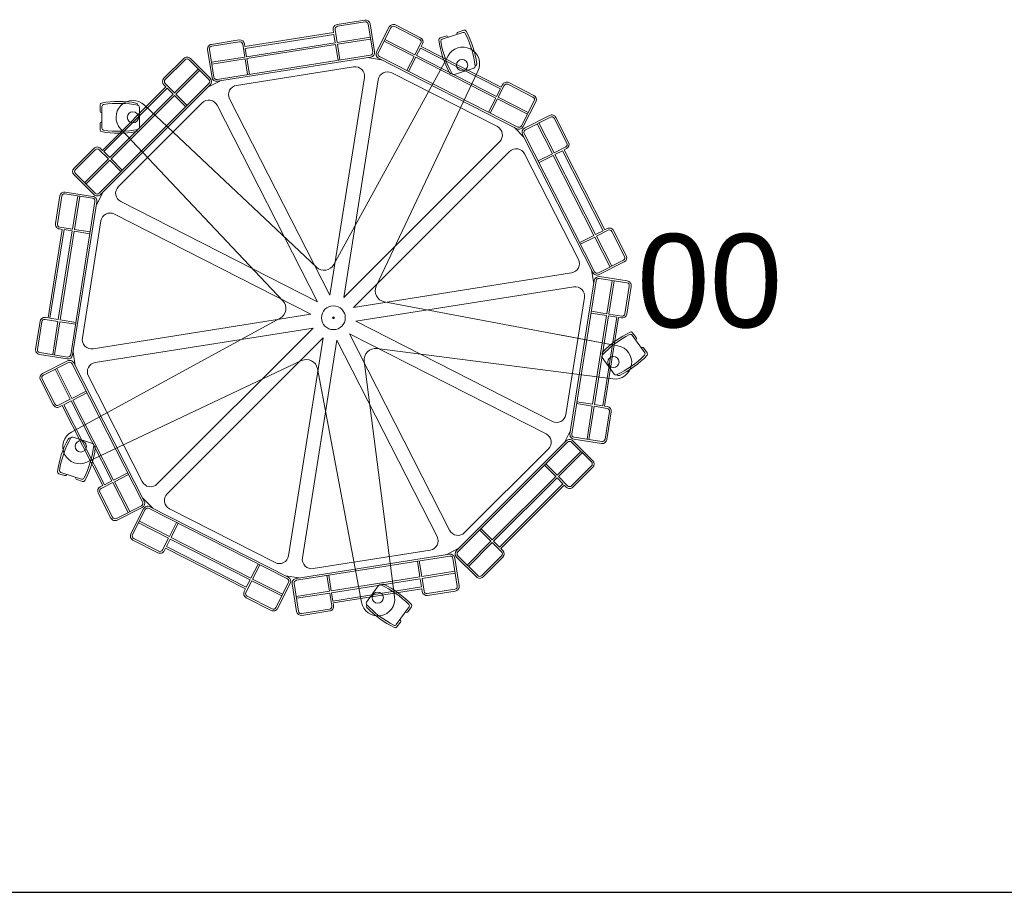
# Model space of a CAD drawing. Header units: millimetres. Extents: x -692150 to 2662533, y -95416 to 65084.
# Tile 24 of 256: x -65478 to -64425, y -52560 to -51626. Entities that reach past the tile are written whole.
import ezdxf

# ---------------------------------------------------------------- set-up
doc = ezdxf.new("R2010")
doc.units = ezdxf.units.MM
doc.layers.add('09_АР_Мебель', color=7, linetype='Continuous', lineweight=9, true_color=0x000000)
doc.layers.add('11_АР_Номер мебели', color=1, linetype='Continuous', lineweight=13, plot=False)
doc.styles.add('HVAC_AEP', font='arial.ttf')
doc.styles.get("Standard").update_dxf_attribs({"font": 'arial.ttf'})

# ---------------------------------------------------------------- blocks, each defined once
blk = doc.blocks.new('*T213')
at = {"color": 0, "linetype": 'ByBlock', "lineweight": -2, "transparency": 16777216}
for p, q in [((0, 0), (6500, 0)), ((0, 0), (0, -14269.66666666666)), ((6500, 0), (6500, -14269.66666666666)), ((0, -469.6666666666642), (6500, -469.6666666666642)), ((2500, -469.6666666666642), (2500, -14269.66666666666)), ((0, -1735.196452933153), (6500, -1735.196452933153)), ((0, -2985.196452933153), (6500, -2985.196452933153)), ((0, -4235.196452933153), (6500, -4235.196452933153)), ((0, -5485.196452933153), (6500, -5485.196452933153)), ((0, -6735.196452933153), (6500, -6735.196452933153)), ((0, -7985.196452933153), (6500, -7985.196452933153)), ((0, -9235.196452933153), (6500, -9235.196452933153)), ((0, -10335.19645293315), (6500, -10335.19645293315)), ((0, -11435.19645293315), (6500, -11435.19645293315)), ((0, -12535.19645293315), (6500, -12535.19645293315)), ((0, -14269.66666666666), (6500, -14269.66666666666))]:
    blk.add_line(p, q, dxfattribs=at)
at = {"color": 0, "lineweight": 15, "transparency": 16777216, "style": 'HVAC_AEP'}
for s, insert, char_height, width, attachment_point in [('Клиентский зал', (3250, -234.8333333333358), 300, 6497, 5), ('Стол для заполнения^Jдокументов/МГН', (2550, -1102.431559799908), 250, 3900, 4), ('Стеллаж пристенный^J2250 х 665 х 500', (2550, -2360.196452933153), 250, 3900, 4), ('Стеллаж пристенный^J2250 х 1000 х 500', (2550, -3610.196452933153), 250, 3900, 4), ('Стеллаж островной^J1550 х 1000 х 1000', (2550, -4860.196452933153), 250, 3900, 4), ('Стеллаж пристенный^Jугловой^J2250 х 1000 х 500', (2550, -6110.196452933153), 250, 3900, 4), ('Стул для мест^Jожидания (голубой)', (2550, -7360.196452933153), 250, 3900, 4), ('Рекламно^Jинформационный^Jстенд А3', (2550, -8610.196452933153), 250, 3900, 4), ('Информационный^Jстенд А4', (2550, -9785.196452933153), 250, 3900, 4), ('Стойка поворотная^Jдля ГЖП', (2550, -10885.19645293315), 250, 3900, 4), ('Стойка поворотная^Jдля открыток', (2550, -11985.19645293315), 250, 3900, 4), ('Банкомат', (2550, -13402.4315597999), 250, 3900, 4)]:
    blk.add_mtext(s, dxfattribs=dict(at, insert=insert, char_height=char_height, width=width, attachment_point=attachment_point))
blk = doc.blocks.new('Стойка поворотная для ГЖП')
at = {"layer": '09_АР_Мебель', "lineweight": 0}
for p, q in [((33.59029990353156, 318.4928104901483), (3.959649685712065, 313.7997765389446)), ((33.90316883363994, 316.5174338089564), (4.272518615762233, 311.8243998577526)), ((-0.1966196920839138, 308.0791625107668), (0.2726837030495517, 305.116097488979)), ((1.77875698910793, 308.3920314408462), (3.968839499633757, 294.5643946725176)), ((37.33553725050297, 314.0236721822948), (42.0285712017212, 284.393021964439)), ((39.31091393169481, 314.3365411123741), (44.00394788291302, 284.7058908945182)), ((59.7484323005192, 311.099556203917), (46.12871730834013, 284.3693604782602)), ((61.53044534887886, 310.1915752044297), (47.91073035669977, 283.4613794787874)), ((65.56543642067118, 311.5026232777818), (92.29563214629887, 297.8829082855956)), ((66.47341742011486, 313.2846363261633), (93.20361314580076, 299.6649213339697)), ((139.5372259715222, 307.6761067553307), (133.498126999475, 305.7138845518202)), ((-130.3659646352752, 292.5246892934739), (-100.7353144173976, 297.2177232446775)), ((-130.0530957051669, 290.549312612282), (-100.4224454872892, 295.2423465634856)), ((-94.54539699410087, 290.0983888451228), (0.2726837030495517, 305.116097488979)), ((-94.23252806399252, 288.123012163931), (0.5855526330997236, 303.1407208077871)), ((0.5855526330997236, 303.1407208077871), (1.99346281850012, 294.2515257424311)), ((3.968839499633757, 294.5643946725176), (39.525619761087, 300.1960354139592)), ((4.281708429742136, 292.5890179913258), (39.83848869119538, 298.2206587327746)), ((54.26659735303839, 295.9354708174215), (86.34283222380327, 279.5918128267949)), ((55.17457835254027, 297.7174838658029), (87.25081322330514, 281.3738258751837)), ((114.1442367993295, 299.425424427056), (120.1833357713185, 301.3876466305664)), ((116.358687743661, 298.0420187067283), (138.5588430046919, 305.25528641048)), ((-134.5222340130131, 286.804075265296), (-129.8292000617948, 257.1734250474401)), ((-132.5468573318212, 287.1169441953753), (-127.853823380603, 257.4862939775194)), ((-96.9900770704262, 292.748584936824), (-94.79999455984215, 278.9209481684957)), ((-95.01470038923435, 293.0614538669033), (-94.54539699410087, 290.0983888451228)), ((-94.23252806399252, 288.123012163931), (-92.82461787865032, 279.2338170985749)), ((-92.82461787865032, 279.2338170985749), (1.99346281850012, 294.2515257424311)), ((-92.51174894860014, 277.2584404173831), (2.306331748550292, 292.2761490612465)), ((2.306331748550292, 292.2761490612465), (4.965717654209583, 275.485447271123)), ((4.281708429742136, 292.5890179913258), (6.941094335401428, 275.7983162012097)), ((93.60668021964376, 293.8479172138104), (87.25081322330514, 281.3738258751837)), ((93.118740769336, 288.4849035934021), (89.03282627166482, 280.4658448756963)), ((93.118740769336, 288.4849035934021), (178.6553670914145, 244.9018156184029)), ((95.38869326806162, 292.9399362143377), (94.02672176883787, 290.2669166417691)), ((94.02672176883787, 290.2669166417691), (179.5633480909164, 246.6838286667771)), ((-160.0302534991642, 277.4099791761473), (-181.2434569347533, 256.1967757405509)), ((-158.61603993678, 275.9957656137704), (-179.8292433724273, 254.782562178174)), ((-154.3733992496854, 275.9957656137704), (-133.1601958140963, 254.7825621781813)), ((-152.9591856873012, 277.4099791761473), (-131.7459822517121, 256.1967757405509)), ((-130.3567748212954, 273.2893074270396), (-94.79999455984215, 278.9209481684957)), ((-130.043905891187, 271.3139307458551), (-94.487125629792, 276.9455714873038)), ((-124.4214549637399, 254.9925323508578), (39.5348095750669, 280.9606535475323)), ((-124.1085860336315, 253.017155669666), (39.84767850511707, 278.9852768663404)), ((-94.487125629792, 276.9455714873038), (-91.82773972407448, 260.1548696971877)), ((-92.51174894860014, 277.2584404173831), (-89.85236304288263, 260.4677386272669)), ((122.5963599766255, 280.2405099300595), (0.5379018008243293, 57.0014980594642)), ((36.50970327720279, 278.4565935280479), (51.32502838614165, 276.1100765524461)), ((48.31379743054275, 277.6443753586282), (196.2208804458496, 202.2819524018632)), ((49.22177843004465, 279.4263884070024), (197.1288614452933, 204.0639654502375)), ((86.34283222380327, 279.5918128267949), (78.62499372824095, 264.4447019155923)), ((88.12484527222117, 278.6838318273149), (80.40700677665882, 263.5367209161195)), ((88.12484527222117, 278.6838318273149), (173.6614715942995, 235.1007438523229)), ((89.03282627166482, 280.4658448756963), (174.5694525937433, 236.8827569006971)), ((-169.9297484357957, 240.6404265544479), (-144.4739043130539, 266.0962706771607)), ((-168.5155348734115, 239.2262129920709), (-143.0596907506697, 264.6820571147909)), ((-103.5960931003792, 248.6725269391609), (21.68170254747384, 268.5145804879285)), ((45.79900833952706, 33.9398124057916), (154.6590011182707, 263.9037782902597)), ((150.2009423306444, 266.9795448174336), (129.43794796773, 260.2332389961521)), ((151.5259187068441, 269.5129801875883), (151.8979057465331, 269.6338461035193)), ((-134.135708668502, 246.7359815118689), (-120.7706108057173, 253.5458390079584)), ((-3.796744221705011, 23.97169958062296), (33.12293060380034, 257.0733524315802)), ((11.01858088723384, 21.62518260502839), (47.93825571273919, 254.7268354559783)), ((62.35504411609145, 262.072556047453), (175.3697762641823, 204.48867385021)), ((126.8769036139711, 261.5040296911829), (126.5049165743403, 261.3831637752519)), ((-250.5399214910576, 133.1601958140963), (-133.1601958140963, 250.5399214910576)), ((-249.1257079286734, 131.7459822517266), (-131.7459822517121, 249.1257079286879)), ((-247.004387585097, 179.1221365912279), (-179.1221365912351, 247.0043875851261)), ((-245.590174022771, 177.7079230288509), (-177.7079230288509, 245.5901740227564)), ((-181.2434569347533, 249.1257079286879), (-179.1221365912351, 247.0043875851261)), ((-179.8292433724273, 250.5399214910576), (-169.9297484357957, 240.6404265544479)), ((-177.7079230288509, 245.5901740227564), (-171.34396199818, 239.2262129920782)), ((178.6553670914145, 244.9018156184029), (174.5694525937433, 236.8827569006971)), ((182.7073326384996, 248.4488672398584), (176.3514656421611, 235.9747759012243)), ((180.9253195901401, 249.3568482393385), (179.5633480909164, 246.6838286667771)), ((213.4725194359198, 236.1402003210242), (186.7423237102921, 249.7599153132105)), ((214.3805004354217, 237.9222133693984), (187.6503047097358, 251.5419283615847)), ((-239.2262129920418, 171.3439619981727), (-171.34396199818, 239.2262129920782)), ((-237.8119994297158, 169.9297484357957), (-169.9297484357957, 237.8119994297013)), ((-169.9297484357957, 237.8119994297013), (-157.9089331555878, 225.7911841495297)), ((-168.5155348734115, 239.2262129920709), (-156.4947195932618, 227.2053977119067)), ((-3.796744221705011, 23.97169958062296), (-110.9418136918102, 234.2557385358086)), ((173.6614715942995, 235.1007438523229), (165.9436330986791, 219.9536329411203)), ((175.4434846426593, 234.1927628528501), (167.725646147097, 219.0456519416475)), ((175.4434846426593, 234.1927628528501), (207.5197195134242, 217.8491048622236)), ((176.3514656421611, 235.9747759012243), (208.4277005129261, 219.6311179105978)), ((214.7835675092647, 232.1052092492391), (201.1638525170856, 205.3750135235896)), ((-249.4979920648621, 227.7849337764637), (-249.4979920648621, 221.4350493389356)), ((-247.4979920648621, 202.7637370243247), (-247.4979920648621, 226.1063616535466)), ((-229.9770438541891, 140.2880446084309), (-140.2880446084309, 229.9770438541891)), ((-209.497992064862, 227.3938034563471), (-209.497992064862, 227.7849337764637)), ((-207.497992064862, 225.3508014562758), (-207.497992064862, 203.5192972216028)), ((-18.12600805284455, 54.04542514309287), (-202.1505846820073, 227.5324357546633)), ((-17.16184208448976, 17.16184208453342), (-124.3069115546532, 227.4458810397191)), ((216.5655805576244, 231.1972282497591), (202.9458655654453, 204.4670325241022)), ((231.1972282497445, 216.5655805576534), (204.4670325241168, 202.9458655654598)), ((232.1052092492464, 214.783567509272), (205.3750135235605, 201.1638525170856)), ((236.1402003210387, 213.4725194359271), (249.7599153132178, 186.7423237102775)), ((237.9222133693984, 214.3805004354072), (251.5419283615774, 187.6503047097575)), ((-249.4979920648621, 201.0851649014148), (-249.4979920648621, 207.4350493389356)), ((-227.5910336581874, 202.0830348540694), (-54.04542557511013, 18.12600762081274)), ((-209.497992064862, 201.4762952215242), (-209.497992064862, 201.0851649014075)), ((193.2096494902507, 203.8162512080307), (203.8162512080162, 193.2096494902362)), ((217.8491048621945, 207.5197195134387), (234.192762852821, 175.4434846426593)), ((219.6311179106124, 208.4277005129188), (235.9747759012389, 176.3514656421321)), ((202.281952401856, 196.2208804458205), (277.64437535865, 48.3137974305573)), ((204.0639654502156, 197.1288614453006), (279.4263884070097, 49.22177843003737)), ((-277.4099791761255, 160.0302534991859), (-256.1967757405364, 181.2434569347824)), ((-275.9957656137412, 158.6160399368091), (-254.7825621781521, 179.8292433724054)), ((-250.5399214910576, 179.8292433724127), (-240.6404265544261, 169.9297484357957)), ((-249.1257079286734, 181.2434569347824), (-247.004387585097, 179.1221365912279)), ((11.01858088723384, 21.62518260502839), (177.9009390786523, 188.5075407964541)), ((248.4488672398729, 182.7073326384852), (235.9747759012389, 176.3514656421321)), ((249.3568482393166, 180.925319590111), (246.6838286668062, 179.5633480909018)), ((246.6838286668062, 179.5633480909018), (290.2669166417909, 94.02672176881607)), ((-266.0962706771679, 144.473904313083), (-240.6404265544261, 169.9297484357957)), ((-264.6820571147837, 143.0596907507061), (-239.2262129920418, 168.515534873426)), ((-245.590174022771, 177.7079230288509), (-239.2262129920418, 171.3439619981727)), ((-239.2262129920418, 168.515534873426), (-227.2053977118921, 156.4947195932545)), ((-237.8119994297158, 169.9297484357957), (-225.7911841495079, 157.9089331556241)), ((21.62518260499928, 11.01858088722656), (188.5075407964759, 177.9009390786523)), ((204.4886738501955, 175.3697762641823), (262.0725560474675, 62.35504411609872)), ((234.192762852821, 175.4434846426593), (219.0456519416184, 167.7256461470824)), ((235.1007438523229, 173.6614715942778), (219.9536329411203, 165.9436330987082)), ((235.1007438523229, 173.6614715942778), (278.6838318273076, 88.1248452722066)), ((244.9018156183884, 178.6553670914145), (236.8827569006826, 174.5694525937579)), ((236.8827569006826, 174.5694525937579), (280.4658448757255, 89.03282627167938)), ((244.9018156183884, 178.6553670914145), (288.484903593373, 93.118740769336)), ((-277.4099791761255, 152.9591856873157), (-256.1967757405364, 131.7459822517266)), ((-275.9957656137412, 154.3733992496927), (-254.7825621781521, 133.1601958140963)), ((-292.5246892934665, 130.3659646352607), (-297.2177232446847, 100.7353144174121)), ((-290.5493126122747, 130.0530957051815), (-295.2423465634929, 100.4224454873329)), ((-287.1169441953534, 132.5468573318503), (-257.4862939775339, 127.8538233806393)), ((-286.8040752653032, 134.5222340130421), (-257.1734250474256, 129.8292000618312)), ((-273.2893074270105, 130.3567748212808), (-278.9209481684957, 94.79999455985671)), ((-271.3139307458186, 130.0439058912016), (-276.9455714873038, 94.48712562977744)), ((-246.7359815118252, 134.1357086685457), (-253.5458390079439, 120.7706108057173)), ((-254.9925323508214, 124.4214549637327), (-280.9606535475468, -39.53480957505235)), ((-253.0171556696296, 124.1085860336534), (-278.985276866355, -39.84767850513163)), ((-17.16184208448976, 17.16184208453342), (-227.4458810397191, 124.3069115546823)), ((-23.9716995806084, 3.796744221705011), (-234.2557385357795, 110.9418136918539)), ((-293.0614538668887, 95.01470038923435), (-290.098388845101, 94.54539699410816)), ((-292.7485849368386, 96.99007707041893), (-278.9209481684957, 94.79999455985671)), ((-248.6725269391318, 103.5960931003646), (-268.5145804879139, -21.68170254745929)), ((292.9399362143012, 95.38869326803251), (290.2669166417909, 94.02672176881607)), ((-290.098388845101, 94.54539699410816), (-305.1160974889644, -0.2726837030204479)), ((-288.1230121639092, 94.23252806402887), (-303.1407208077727, -0.5855526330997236)), ((-279.2338170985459, 92.82461787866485), (-294.2515257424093, -1.99346281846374)), ((-277.258440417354, 92.51174894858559), (-292.2761490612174, -2.30633174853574)), ((-288.1230121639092, 94.23252806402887), (-279.2338170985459, 92.82461787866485)), ((-277.258440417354, 92.51174894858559), (-260.4677386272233, 89.85236304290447)), ((-276.9455714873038, 94.48712562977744), (-260.1548696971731, 91.82773972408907)), ((278.6838318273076, 88.1248452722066), (263.536720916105, 80.40700677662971)), ((279.5918128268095, 86.3428322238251), (264.4447019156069, 78.6249937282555)), ((279.5918128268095, 86.3428322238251), (295.935470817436, 54.26659735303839)), ((288.484903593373, 93.118740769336), (280.4658448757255, 89.03282627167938)), ((293.8479172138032, 93.6066802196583), (281.3738258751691, 87.25081322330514)), ((281.3738258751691, 87.25081322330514), (297.7174838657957, 55.17457835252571)), ((311.5026232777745, 65.5654364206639), (297.8829082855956, 92.29563214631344)), ((313.2846363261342, 66.47341742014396), (299.6649213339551, 93.20361314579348)), ((310.1915752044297, 61.53044534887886), (283.461379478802, 47.91073035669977)), ((311.0995562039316, 59.74843230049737), (284.3693604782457, 46.12871730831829)), ((21.62518260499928, 11.01858088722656), (254.7268354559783, 47.93825571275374)), ((278.4565935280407, 36.50970327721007), (276.1100765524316, 51.32502838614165)), ((314.3365411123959, 39.31091393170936), (284.7058908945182, 44.00394788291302)), ((23.9716995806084, -3.796744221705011), (257.0733524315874, 33.12293060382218)), ((253.0171556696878, -124.1085860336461), (278.985276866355, 39.84767850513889)), ((254.9925323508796, -124.4214549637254), (280.9606535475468, 39.53480957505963)), ((314.0236721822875, 37.33553725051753), (284.3930219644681, 42.0285712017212)), ((292.5890179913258, 4.281708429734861), (298.2206587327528, 39.83848869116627)), ((294.5643946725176, 3.968839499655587), (300.1960354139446, 39.52561976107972)), ((316.5174338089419, 33.90316883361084), (311.8243998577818, 4.272518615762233)), ((318.4928104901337, 33.59029990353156), (313.7997765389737, 3.959649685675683)), ((248.67252693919, -103.5960931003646), (268.5145804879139, 21.68170254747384)), ((304.4089208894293, -29.99698745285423), (54.37786607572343, 17.10285608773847)), ((-308.0791625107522, 0.1966196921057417), (-305.1160974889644, -0.2726837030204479)), ((-23.9716995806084, 3.796744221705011), (-257.0733524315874, -33.12293060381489)), ((292.2761490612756, 2.306331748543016), (275.4854472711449, 4.965717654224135)), ((292.5890179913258, 4.281708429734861), (275.7983162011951, 6.941094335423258)), ((277.2584404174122, -92.51174894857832), (292.2761490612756, 2.306331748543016)), ((279.233817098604, -92.82461787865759), (294.2515257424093, 1.993462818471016)), ((288.1230121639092, -94.2325280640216), (303.1407208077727, 0.5855526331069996)), ((290.098388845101, -94.54539699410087), (305.1160974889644, 0.2726837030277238)), ((303.1407208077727, 0.5855526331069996), (294.2515257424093, 1.993462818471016)), ((308.3920314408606, 1.778756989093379), (294.5643946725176, 3.968839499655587)), ((308.0791625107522, -0.1966196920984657), (305.1160974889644, 0.2726837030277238)), ((-318.4928104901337, -33.59029990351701), (-313.7997765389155, -3.959649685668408)), ((-316.5174338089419, -33.90316883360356), (-311.8243998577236, -4.272518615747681)), ((-308.3920314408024, -1.778756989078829), (-294.5643946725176, -3.968839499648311)), ((-303.1407208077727, -0.5855526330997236), (-294.2515257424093, -1.99346281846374)), ((-294.5643946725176, -3.968839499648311), (-300.1960354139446, -39.52561976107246)), ((-292.5890179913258, -4.281708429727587), (-298.2206587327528, -39.838488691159)), ((-292.5890179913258, -4.281708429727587), (-275.7983162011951, -6.941094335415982)), ((-292.2761490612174, -2.30633174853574), (-275.4854472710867, -4.965717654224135)), ((-57.00482527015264, -0.5397198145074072), (-280.0324855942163, -122.3906266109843)), ((23.9716995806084, -3.796744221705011), (234.2557385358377, -110.9418136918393)), ((-21.62518260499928, -11.01858088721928), (-254.7268354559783, -47.93825571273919)), ((-21.62518260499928, -11.01858088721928), (-188.5075407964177, -177.9009390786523)), ((17.16184208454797, -17.16184208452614), (227.4458810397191, -124.3069115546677)), ((17.16184208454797, -17.16184208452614), (124.3069115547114, -227.4458810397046)), ((242.2671445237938, -18.29096978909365), (304.4089208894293, -29.99698745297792)), ((319.4116159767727, -18.5636393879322), (333.1320664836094, -37.44821940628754)), ((320.0430100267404, -16.03007550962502), (323.775378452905, -21.16723993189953)), ((-11.01858088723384, -21.62518260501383), (-177.9009390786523, -188.5075407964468)), ((-11.01858088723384, -21.62518260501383), (-47.93825571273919, -254.7268354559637)), ((3.796744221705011, -23.97169958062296), (-33.12293060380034, -257.0733524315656)), ((3.796744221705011, -23.97169958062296), (110.9418136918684, -234.2557385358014)), ((-314.3365411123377, -39.31091393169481), (-284.7058908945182, -44.00394788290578)), ((-314.0236721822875, -37.33553725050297), (-284.3930219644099, -42.02857120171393)), ((-278.4565935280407, -36.50970327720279), (-276.1100765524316, -51.32502838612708)), ((46.4313507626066, -33.06946700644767), (298.7796668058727, -65.53869894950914)), ((287.9122308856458, -39.85791667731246), (287.6823302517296, -39.54148560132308)), ((335.7367404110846, -37.63064227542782), (332.0043719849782, -32.49347785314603)), ((-311.0995562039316, -59.74843230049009), (-284.3693604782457, -46.12871730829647)), ((-310.1915752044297, -61.53044534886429), (-283.4613794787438, -47.91073035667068)), ((-279.4263884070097, -49.22177843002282), (-204.0639654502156, -197.1288614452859)), ((-277.6443753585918, -48.31379743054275), (-202.281952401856, -196.2208804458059)), ((-263.7069552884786, -154.458935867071), (-33.93571109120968, -45.7970690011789)), ((65.53869851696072, -298.7796672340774), (33.0694665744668, -46.4313511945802)), ((300.3272795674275, -60.34836845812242), (287.4950433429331, -42.68631051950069)), ((-297.7174838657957, -55.17457835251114), (-281.3738258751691, -87.25081322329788)), ((-295.935470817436, -54.2665973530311), (-279.5918128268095, -86.34283222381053)), ((-262.0725560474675, -62.35504411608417), (-204.4886738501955, -175.3697762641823)), ((-17.10285635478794, -54.37786738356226), (29.99698702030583, -304.4089213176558)), ((303.1461600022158, -60.82562129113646), (303.376060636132, -61.14205236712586)), ((-313.2846363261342, -66.4734174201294), (-299.6649213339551, -93.20361314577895)), ((-311.5026232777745, -65.56543642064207), (-297.8829082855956, -92.29563214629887)), ((-279.5918128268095, -86.34283222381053), (-264.4447019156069, -78.62499372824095)), ((-278.6838318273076, -88.12484527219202), (-263.536720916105, -80.40700677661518)), ((-293.8479172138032, -93.60668021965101), (-281.3738258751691, -87.25081322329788)), ((-292.9399362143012, -95.38869326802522), (-290.2669166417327, -94.02672176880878)), ((-290.2669166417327, -94.02672176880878), (-246.683828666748, -179.56334809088)), ((-288.484903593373, -93.11874076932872), (-280.4658448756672, -89.03282627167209)), ((-288.484903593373, -93.11874076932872), (-244.9018156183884, -178.6553670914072)), ((-280.4658448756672, -89.03282627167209), (-236.8827569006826, -174.5694525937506)), ((-278.6838318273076, -88.12484527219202), (-235.1007438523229, -173.6614715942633)), ((276.9455714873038, -94.48712562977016), (260.1548696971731, -91.82773972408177)), ((277.2584404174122, -92.51174894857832), (260.4677386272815, -89.85236304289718)), ((271.3139307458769, -130.0439058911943), (276.9455714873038, -94.48712562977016)), ((288.1230121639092, -94.2325280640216), (279.233817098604, -92.82461787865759)), ((293.0614538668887, -95.0147003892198), (290.098388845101, -94.54539699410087)), ((273.2893074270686, -130.3567748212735), (278.9209481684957, -94.79999455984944)), ((292.7485849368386, -96.99007707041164), (278.9209481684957, -94.79999455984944)), ((290.5493126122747, -130.0530957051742), (295.2423465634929, -100.4224454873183)), ((292.5246892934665, -130.3659646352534), (297.2177232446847, -100.7353144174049)), ((246.7359815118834, -134.1357086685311), (253.5458390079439, -120.77061080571)), ((-281.0027983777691, -128.9758808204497), (-281.3747854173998, -128.8550149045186)), ((-278.4417540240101, -127.7050901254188), (-257.6787596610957, -134.4513959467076)), ((131.7459822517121, -249.1257079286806), (249.1257079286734, -131.7459822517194)), ((133.1601958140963, -250.5399214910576), (250.5399214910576, -133.1601958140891)), ((275.9957656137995, -154.3733992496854), (254.7825621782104, -133.1601958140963)), ((277.4099791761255, -152.9591856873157), (256.1967757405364, -131.7459822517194)), ((286.8040752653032, -134.5222340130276), (257.1734250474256, -129.8292000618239)), ((287.1169441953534, -132.5468573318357), (257.4862939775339, -127.8538233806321)), ((-256.3537832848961, -136.9848313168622), (-255.9817962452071, -137.1056972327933)), ((140.2880446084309, -229.9770438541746), (229.9770438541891, -140.2880446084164)), ((239.2262129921, -168.5155348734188), (264.6820571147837, -143.0596907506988)), ((240.6404265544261, -169.9297484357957), (266.0962706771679, -144.4739043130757)), ((237.8119994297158, -169.9297484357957), (225.7911841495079, -157.9089331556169)), ((239.2262129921, -168.5155348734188), (227.2053977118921, -156.4947195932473)), ((-293.7354651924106, -166.8972755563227), (-287.6963662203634, -168.8594977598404)), ((-269.3208589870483, -172.7271375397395), (-291.5210142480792, -165.5138698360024)), ((-235.1007438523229, -173.6614715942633), (-219.9536329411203, -165.9436330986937)), ((-234.192762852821, -175.4434846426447), (-219.0456519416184, -167.7256461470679)), ((275.9957656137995, -158.6160399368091), (254.7825621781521, -179.8292433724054)), ((277.4099791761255, -160.0302534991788), (256.1967757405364, -181.2434569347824)), ((-268.3424760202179, -175.1479578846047), (-274.3815749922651, -173.1857356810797)), ((-248.4488672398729, -182.7073326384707), (-235.9747759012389, -176.3514656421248)), ((-244.9018156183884, -178.6553670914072), (-236.8827569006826, -174.5694525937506)), ((-235.9747759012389, -176.3514656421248), (-219.6311179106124, -208.4277005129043)), ((-234.192762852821, -175.4434846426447), (-217.8491048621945, -207.5197195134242)), ((169.9297484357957, -237.811999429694), (237.8119994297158, -169.9297484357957)), ((171.34396199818, -239.2262129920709), (239.2262129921, -171.3439619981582)), ((177.7079230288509, -245.5901740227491), (245.590174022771, -177.7079230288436)), ((245.590174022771, -177.7079230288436), (239.2262129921, -171.3439619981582)), ((250.5399214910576, -179.8292433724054), (240.6404265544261, -169.9297484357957)), ((-237.9222133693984, -214.3805004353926), (-251.5419283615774, -187.6503047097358)), ((-236.1402003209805, -213.4725194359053), (-249.7599153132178, -186.7423237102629)), ((-249.3568482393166, -180.9253195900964), (-246.683828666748, -179.56334809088)), ((179.1221365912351, -247.0043875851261), (247.0043875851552, -179.1221365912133)), ((249.1257079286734, -181.2434569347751), (247.0043875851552, -179.1221365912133)), ((-203.8162512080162, -193.2096494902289), (-193.2096494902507, -203.8162512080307)), ((-232.1052092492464, -214.7835675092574), (-205.3750135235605, -201.163852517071)), ((-231.1972282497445, -216.5655805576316), (-204.4670325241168, -202.9458655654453)), ((-216.5655805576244, -231.1972282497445), (-202.9458655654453, -204.467032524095)), ((-214.7835675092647, -232.1052092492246), (-201.1638525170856, -205.3750135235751)), ((-197.1288614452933, -204.0639654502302), (-49.22177843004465, -279.4263884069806)), ((-196.2208804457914, -202.2819524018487), (-48.31379743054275, -277.6443753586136)), ((-175.3697762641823, -204.4886738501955), (-62.35504411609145, -262.0725560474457)), ((-208.4277005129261, -219.6311179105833), (-176.351465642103, -235.9747759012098)), ((-207.5197195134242, -217.849104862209), (-175.4434846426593, -234.1927628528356)), ((-175.4434846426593, -234.1927628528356), (-167.725646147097, -219.045651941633)), ((-173.6614715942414, -235.1007438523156), (-165.9436330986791, -219.9536329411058)), ((168.5155348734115, -239.2262129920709), (156.4947195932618, -227.2053977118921)), ((169.9297484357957, -237.811999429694), (157.9089331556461, -225.7911841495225)), ((-214.3805004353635, -237.9222133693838), (-187.6503047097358, -251.5419283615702)), ((-213.4725194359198, -236.1402003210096), (-186.7423237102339, -249.759915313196)), ((-182.7073326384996, -248.4488672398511), (-176.351465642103, -235.9747759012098)), ((-178.6553670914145, -244.9018156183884), (-174.5694525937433, -236.8827569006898)), ((-174.5694525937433, -236.8827569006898), (-89.03282627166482, -280.4658448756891)), ((-173.6614715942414, -235.1007438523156), (-88.12484527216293, -278.6838318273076)), ((143.0596907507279, -264.6820571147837), (168.5155348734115, -239.2262129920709)), ((144.4739043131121, -266.0962706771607), (169.9297484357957, -240.6404265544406)), ((179.8292433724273, -250.5399214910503), (169.9297484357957, -240.6404265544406)), ((177.7079230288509, -245.5901740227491), (171.34396199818, -239.2262129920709)), ((-180.9253195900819, -249.3568482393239), (-179.5633480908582, -246.6838286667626)), ((-179.5633480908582, -246.6838286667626), (-94.02672176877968, -290.2669166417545)), ((-178.6553670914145, -244.9018156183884), (-93.118740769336, -288.4849035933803)), ((103.5960931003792, -248.6725269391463), (-21.68170254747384, -268.5145804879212)), ((134.1357086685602, -246.7359815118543), (120.7706108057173, -253.5458390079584)), ((181.2434569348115, -249.1257079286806), (179.1221365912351, -247.0043875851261)), ((124.1085860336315, -253.0171556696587), (-39.84767850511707, -278.9852768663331)), ((124.4214549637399, -254.9925323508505), (-39.5348095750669, -280.960653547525)), ((92.51174894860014, -277.2584404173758), (89.85236304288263, -260.4677386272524)), ((94.487125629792, -276.9455714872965), (91.82773972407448, -260.1548696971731)), ((132.5468573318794, -287.116944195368), (127.8538233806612, -257.4862939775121)), ((134.5222340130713, -286.8040752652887), (129.829200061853, -257.1734250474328)), ((152.9591856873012, -277.40997917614), (131.7459822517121, -256.1967757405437)), ((154.3733992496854, -275.9957656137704), (133.1601958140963, -254.782562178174)), ((158.6160399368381, -275.9957656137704), (179.8292433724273, -254.782562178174)), ((160.0302534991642, -277.40997917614), (181.2434569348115, -256.1967757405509)), ((-88.12484527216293, -278.6838318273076), (-80.4070067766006, -263.536720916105)), ((-86.34283222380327, -279.5918128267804), (-78.62499372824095, -264.444701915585)), ((130.043905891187, -271.3139307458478), (94.487125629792, -276.9455714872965)), ((130.3567748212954, -273.2893074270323), (94.79999455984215, -278.9209481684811)), ((-93.60668021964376, -293.8479172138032), (-87.25081322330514, -281.3738258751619)), ((-93.118740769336, -288.4849035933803), (-89.03282627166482, -280.4658448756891)), ((-87.25081322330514, -281.3738258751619), (-55.17457835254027, -297.7174838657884)), ((-86.34283222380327, -279.5918128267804), (-54.26659735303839, -295.9354708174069)), ((-61.53044534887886, -310.1915752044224), (-47.91073035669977, -283.4613794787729)), ((-36.50970327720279, -278.4565935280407), (-51.32502838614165, -276.1100765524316)), ((-4.281708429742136, -292.5890179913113), (-6.941094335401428, -275.7983162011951)), ((-2.306331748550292, -292.276149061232), (-4.965717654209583, -275.4854472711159)), ((92.51174894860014, -277.2584404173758), (-2.306331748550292, -292.276149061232)), ((92.82461787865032, -279.2338170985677), (-1.993462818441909, -294.2515257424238)), ((94.23252806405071, -288.1230121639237), (92.82461787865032, -279.2338170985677)), ((96.9900770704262, -292.7485849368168), (94.79999455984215, -278.9209481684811)), ((-95.38869326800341, -292.9399362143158), (-94.02672176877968, -290.2669166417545)), ((-59.748432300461, -311.0995562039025), (-46.12871730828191, -284.3693604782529)), ((-39.31091393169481, -314.3365411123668), (-44.00394788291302, -284.7058908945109)), ((-37.33553725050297, -314.0236721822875), (-42.0285712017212, -284.3930219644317)), ((-4.281708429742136, -292.5890179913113), (-39.83848869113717, -298.2206587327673)), ((-3.968839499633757, -294.5643946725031), (-39.525619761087, -300.1960354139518)), ((-1.778756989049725, -308.3920314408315), (-3.968839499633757, -294.5643946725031)), ((-0.5855526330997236, -303.1407208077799), (-1.993462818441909, -294.2515257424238)), ((94.23252806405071, -288.1230121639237), (-0.5855526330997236, -303.1407208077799)), ((94.54539699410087, -290.0983888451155), (-0.272683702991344, -305.1160974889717)), ((35.41152419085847, -304.2768876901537), (48.24376041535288, -286.6148297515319)), ((51.06264085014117, -286.1375769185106), (51.29254148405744, -285.8211458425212)), ((95.01470038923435, -293.0614538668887), (94.54539699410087, -290.0983888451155)), ((130.0530957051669, -290.5493126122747), (100.4224454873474, -295.2423465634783)), ((130.3659646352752, -292.5246892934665), (100.7353144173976, -297.2177232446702)), ((-66.47341742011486, -313.2846363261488), (-93.20361314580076, -299.6649213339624)), ((-65.56543642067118, -311.5026232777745), (-92.29563214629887, -297.882908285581)), ((0.1966196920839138, -308.0791625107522), (-0.272683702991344, -305.1160974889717)), ((-33.90316883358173, -316.5174338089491), (-4.272518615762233, -311.8243998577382)), ((-33.59029990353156, -318.492810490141), (-3.959649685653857, -313.7997765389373)), ((35.82871173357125, -307.1052815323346), (35.59881109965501, -307.421712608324)), ((81.04854733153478, -309.5149788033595), (67.32809682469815, -328.3995588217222)), ((83.65322125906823, -309.3325559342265), (79.92085283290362, -314.4697203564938)), ((67.95949087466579, -330.9331227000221), (71.6918593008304, -325.7959582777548))]:
    blk.add_line(p, q, dxfattribs=at)
for centre, radius in [((137.6563261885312, 270.2637875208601), 6), ((-214.4979920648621, 214.4350493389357), 6), ((0, 0), 12.75976212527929), ((0, 0), 12.75976212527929), ((0, 0), 1), ((299.5742804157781, -47.40284272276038), 6), ((-270.2233758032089, -137.7356386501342), 6), ((47.49076126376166, -299.5603554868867), 6)]:
    blk.add_circle(centre, radius, dxfattribs=at)
for centre, radius, start, end in [((34.3724722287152, 313.5543687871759), 4.999999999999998, 8.999999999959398, 98.99999999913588), ((34.3724722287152, 313.5543687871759), 2.999999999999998, 8.999999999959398, 98.99999999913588), ((4.741822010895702, 308.861334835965), 4.999999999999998, 98.99999999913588, 188.9999999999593), ((4.741822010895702, 308.861334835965), 2.999999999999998, 98.99999999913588, 188.9999999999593), ((64.20346492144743, 308.8296037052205), 4.999999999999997, 62.99999999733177, 153.0000000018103), ((64.20346492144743, 308.8296037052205), 2.999999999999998, 62.99999999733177, 153.0000000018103), ((134.1161609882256, 303.8117715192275), 2, 108.0000000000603, 197.9999999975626), ((140.1552599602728, 305.7739937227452), 2, 28.47568169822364, 108.0000000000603), ((53.13232390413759, 258.5722077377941), 101, 7.524318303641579, 28.47568169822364), ((-99.953142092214, 292.2792815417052), 4.999999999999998, 8.999999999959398, 98.99999999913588), ((-99.953142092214, 292.2792815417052), 2.999999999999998, 8.999999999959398, 98.99999999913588), ((90.93366064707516, 295.2098887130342), 2.999999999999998, 333.0000000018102, 62.99999999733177), ((90.93366064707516, 295.2098887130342), 4.999999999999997, 333.0000000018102, 62.99999999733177), ((114.76227078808, 297.5233113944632), 2, 108.0000000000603, 187.5243183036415), ((212.909818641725, 310.4870627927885), 101, 187.5243183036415, 208.4756816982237), ((116.9767217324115, 296.1399056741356), 2, 108.0000000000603, 188.5057599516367), ((212.909818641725, 310.4870627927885), 99, 188.5057599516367, 209.8989098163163), ((120.801369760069, 299.4855335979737), 2, 17.99999999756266, 108.0000000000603), ((139.1768769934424, 303.3531733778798), 2, 27.49424004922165, 108.0000000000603), ((53.13232390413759, 258.5722077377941), 99, 6.101090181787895, 27.49424004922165), ((-129.5837923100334, 287.5862475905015), 4.999999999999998, 98.99999999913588, 188.9999999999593), ((-129.5837923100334, 287.5862475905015), 2.999999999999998, 98.99999999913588, 188.9999999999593), ((39.06550617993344, 283.9237185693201), 2.999999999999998, 278.9999999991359, 8.999999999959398), ((39.06550617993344, 283.9237185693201), 4.999999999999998, 278.9999999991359, 8.999999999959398), ((50.58374992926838, 282.0994079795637), 4.999999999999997, 153.0000000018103, 242.9999999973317), ((138.3897962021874, 271.6052697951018), 18, 334.6681326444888, 151.3318673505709), ((-156.4947195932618, 273.8744452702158), 4.999999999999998, 44.99999999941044, 135.0000000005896), ((-156.4947195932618, 273.8744452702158), 2.999999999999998, 44.99999999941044, 135.0000000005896), ((50.58374992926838, 282.0994079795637), 2.999999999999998, 153.0000000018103, 242.9999999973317), ((23.24604719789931, 258.6376970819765), 10, 351.0000000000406, 98.99999999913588), ((149.5829083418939, 268.8816578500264), 2, 288.0000000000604, 6.101090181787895), ((151.2798717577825, 271.5359591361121), 2, 288.0000000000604, 7.524318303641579), ((-177.7079230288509, 252.6612418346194), 4.999999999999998, 135.0000000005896, 224.9999999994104), ((-177.7079230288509, 252.6612418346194), 2.999999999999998, 135.0000000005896, 224.9999999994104), ((-135.2815161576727, 252.6612418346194), 2.999999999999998, 315.0000000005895, 44.99999999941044), ((-135.2815161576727, 252.6612418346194), 4.999999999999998, 315.0000000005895, 44.99999999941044), ((-124.8907583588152, 257.9555973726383), 4.999999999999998, 188.9999999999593, 278.9999999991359), ((-124.8907583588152, 257.9555973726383), 2.999999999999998, 188.9999999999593, 278.9999999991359), ((57.81513911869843, 253.1624908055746), 10, 62.99999999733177, 171.0000000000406), ((125.8868825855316, 263.2852768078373), 2, 208.4756816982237, 288.0000000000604), ((128.8199139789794, 262.1353520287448), 2, 209.8989098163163, 288.0000000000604), ((-102.0317484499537, 238.7956435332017), 10, 98.99999999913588, 206.9999999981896), ((185.3803522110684, 247.0868957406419), 4.999999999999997, 62.99999999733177, 153.0000000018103), ((185.3803522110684, 247.0868957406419), 2.999999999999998, 62.99999999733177, 153.0000000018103), ((-214.4979920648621, 214.4350493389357), 18, 46.68829020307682, 223.3318673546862), ((-133.2169767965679, 222.9059760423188), 10, 26.99999999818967, 135.0000000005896), ((212.1105479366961, 233.4671807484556), 2.999999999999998, 333.0000000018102, 62.99999999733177), ((212.1105479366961, 233.4671807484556), 4.999999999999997, 333.0000000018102, 62.99999999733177), ((-247.4979920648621, 227.7849337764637), 2, 100.4756816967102, 180), ((-247.4979920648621, 221.4350493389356), 2, 179.9999999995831, 270), ((-229.497992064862, 130.4350493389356), 101, 79.52431830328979, 100.4756816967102), ((-245.4979920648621, 226.1063616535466), 2, 99.494240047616, 179.9999999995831), ((-229.497992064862, 130.4350493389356), 99, 78.10109018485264, 99.494240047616), ((-211.497992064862, 227.7849337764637), 2, 359.9999999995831, 79.52431830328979), ((-209.497992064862, 225.3508014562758), 2, 359.9999999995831, 78.10109018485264), ((233.4671807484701, 212.1105479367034), 4.999999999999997, 26.99999999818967, 117.0000000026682), ((233.4671807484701, 212.1105479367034), 2.999999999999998, 26.99999999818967, 117.0000000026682), ((-247.4979920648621, 207.4350493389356), 2, 90, 179.9999999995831), ((-247.4979920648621, 201.0851649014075), 2, 179.9999999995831, 259.5243183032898), ((-245.4979920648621, 202.7637370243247), 2, 179.9999999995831, 260.505759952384), ((-229.497992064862, 298.4350493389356), 99, 260.505759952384, 281.8989098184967), ((-211.497992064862, 201.0851649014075), 2, 280.4756816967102, 359.9999999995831), ((-209.497992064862, 203.5192972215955), 2, 281.8989098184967, 359.9999999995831), ((170.8298712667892, 195.5786086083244), 10, 315.0000000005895, 62.99999999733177), ((198.490832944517, 206.7369850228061), 4.999999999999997, 242.9999999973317, 333.0000000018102), ((198.490832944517, 206.7369850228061), 2.999999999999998, 242.9999999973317, 333.0000000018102), ((206.7369850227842, 198.490832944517), 4.999999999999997, 117.0000000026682, 206.9999999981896), ((206.7369850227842, 198.490832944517), 2.999999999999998, 117.0000000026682, 206.9999999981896), ((-229.497992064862, 298.4350493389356), 101, 259.5243183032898, 280.4756816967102), ((-252.661241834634, 177.7079230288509), 4.999999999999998, 44.99999999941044, 135.0000000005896), ((-252.661241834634, 177.7079230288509), 2.999999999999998, 44.99999999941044, 135.0000000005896), ((195.5786086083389, 170.8298712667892), 10, 26.99999999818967, 135.0000000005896), ((247.0868957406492, 185.3803522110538), 2.999999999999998, 297.0000000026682, 26.99999999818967), ((247.0868957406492, 185.3803522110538), 4.999999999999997, 297.0000000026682, 26.99999999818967), ((-273.8744452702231, 156.4947195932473), 4.999999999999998, 135.0000000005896, 224.9999999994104), ((-273.8744452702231, 156.4947195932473), 2.999999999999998, 135.0000000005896, 224.9999999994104), ((-222.9059760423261, 133.2169767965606), 10, 135.0000000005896, 242.9999999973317), ((-287.5862475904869, 129.5837923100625), 4.999999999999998, 81.00000000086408, 171.0000000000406), ((-287.5862475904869, 129.5837923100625), 2.999999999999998, 81.00000000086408, 171.0000000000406), ((-257.9555973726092, 124.8907583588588), 2.999999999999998, 351.0000000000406, 81.00000000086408), ((-257.9555973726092, 124.8907583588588), 4.999999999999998, 351.0000000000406, 81.00000000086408), ((-252.661241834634, 135.2815161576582), 4.999999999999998, 224.9999999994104, 315.0000000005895), ((-252.661241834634, 135.2815161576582), 2.999999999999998, 224.9999999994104, 315.0000000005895), ((-238.7956435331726, 102.0317484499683), 10, 62.99999999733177, 171.0000000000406), ((-292.2792815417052, 99.953142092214), 4.999999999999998, 171.0000000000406, 261.0000000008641), ((-292.2792815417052, 99.953142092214), 2.999999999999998, 171.0000000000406, 261.0000000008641), ((295.2098887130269, 90.93366064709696), 4.999999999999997, 26.99999999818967, 117.0000000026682), ((295.2098887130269, 90.93366064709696), 2.999999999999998, 26.99999999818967, 117.0000000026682), ((308.829603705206, 64.20346492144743), 2.999999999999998, 297.0000000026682, 26.99999999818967), ((308.829603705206, 64.20346492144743), 4.999999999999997, 297.0000000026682, 26.99999999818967), ((-9.935096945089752, 62.72772874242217), 11.93622304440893, 226.6681326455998, 331.3318673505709), ((253.1624908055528, 57.8151391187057), 10, 278.9999999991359, 26.99999999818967), ((282.0994079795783, 50.5837499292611), 4.999999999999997, 206.9999999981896, 297.0000000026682), ((283.9237185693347, 39.06550617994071), 4.999999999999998, 81.00000000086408, 171.0000000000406), ((282.0994079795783, 50.5837499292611), 2.999999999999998, 206.9999999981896, 297.0000000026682), ((56.58750048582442, 28.83277238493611), 11.93622304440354, 154.6681326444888, 259.3318673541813), ((258.6376970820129, 23.24604719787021), 10, 351.0000000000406, 98.99999999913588), ((283.9237185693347, 39.06550617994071), 2.999999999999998, 81.00000000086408, 171.0000000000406), ((313.5543687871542, 34.37247222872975), 2.999999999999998, 351.0000000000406, 81.00000000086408), ((313.5543687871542, 34.37247222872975), 4.999999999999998, 351.0000000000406, 81.00000000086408), ((-62.7277296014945, 9.935096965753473), 11.93622304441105, 298.6499363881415, 43.33186436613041), ((-308.8613348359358, -4.741822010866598), 4.999999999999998, 81.00000000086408, 171.0000000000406), ((308.861334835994, 4.741822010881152), 4.999999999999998, 261.0000000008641, 351.0000000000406), ((308.861334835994, 4.741822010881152), 2.999999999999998, 261.0000000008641, 351.0000000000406), ((-308.8613348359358, -4.741822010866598), 2.999999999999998, 81.00000000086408, 171.0000000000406), ((361.083496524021, -106.543491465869), 99, 116.5057599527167, 137.8989098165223), ((361.083496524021, -106.543491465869), 101, 115.5243183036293, 136.475681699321), ((317.7935819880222, -19.73920989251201), 2, 35.9999999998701, 116.5057599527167), ((318.4249760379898, -17.20564601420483), 2, 35.9999999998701, 115.5243183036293), ((-258.6376970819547, -23.24604719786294), 10, 171.0000000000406, 278.9999999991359), ((301.076759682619, -47.68587384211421), 18, 262.6681326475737, 79.33186735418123), ((322.1573444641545, -22.34281043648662), 2, 306.000000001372, 35.9999999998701), ((-313.5543687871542, -34.37247222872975), 4.999999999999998, 171.0000000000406, 261.0000000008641), ((-313.5543687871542, -34.37247222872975), 2.999999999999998, 171.0000000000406, 261.0000000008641), ((-283.9237185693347, -39.06550617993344), 4.999999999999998, 261.0000000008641, 351.0000000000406), ((-283.9237185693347, -39.06550617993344), 2.999999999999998, 261.0000000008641, 351.0000000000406), ((44.90809448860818, -44.90809492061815), 11.93622304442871, 82.6681326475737, 187.3318673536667), ((289.1130773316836, -41.51074001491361), 2, 137.8989098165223, 215.9999999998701), ((289.3003642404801, -38.36591509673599), 2, 136.475681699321, 215.9999999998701), ((262.3355741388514, 29.37136358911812), 99, 294.1010901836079, 315.4942400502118), ((262.3355741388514, 29.37136358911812), 101, 295.5243183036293, 316.475681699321), ((330.3863379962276, -33.66904835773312), 2, 35.9999999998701, 126.0000000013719), ((331.5140324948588, -38.62378991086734), 2, 315.4942400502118, 35.9999999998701), ((334.1187064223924, -38.80621278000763), 2, 316.475681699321, 35.9999999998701), ((-282.0994079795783, -50.58374992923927), 4.999999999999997, 26.99999999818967, 117.0000000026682), ((-282.0994079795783, -50.58374992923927), 2.999999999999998, 26.99999999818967, 117.0000000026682), ((-253.1624908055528, -57.81513911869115), 10, 98.99999999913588, 206.9999999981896), ((-28.8327726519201, -56.58750179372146), 11.93622304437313, 10.66813264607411, 115.3100865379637), ((-308.829603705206, -64.20346492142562), 4.999999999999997, 117.0000000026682, 206.9999999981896), ((-308.829603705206, -64.20346492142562), 2.999999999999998, 117.0000000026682, 206.9999999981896), ((301.945313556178, -59.17279795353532), 2, 215.9999999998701, 294.1010901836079), ((304.9940946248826, -59.96648186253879), 2, 215.9999999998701, 295.5243183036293), ((-295.2098887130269, -90.93366064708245), 4.999999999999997, 206.9999999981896, 297.0000000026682), ((-295.2098887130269, -90.93366064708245), 2.999999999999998, 206.9999999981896, 297.0000000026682), ((238.7956435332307, -102.031748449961), 10, 242.9999999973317, 351.0000000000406), ((292.2792815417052, -99.9531420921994), 2.999999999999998, 351.0000000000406, 81.00000000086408), ((292.2792815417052, -99.9531420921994), 4.999999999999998, 351.0000000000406, 81.00000000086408), ((-271.4022618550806, -138.1868045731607), 18, 118.64993563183, 295.3100876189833), ((222.9059760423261, -133.2169767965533), 10, 315.0000000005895, 62.99999999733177), ((257.9555973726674, -124.8907583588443), 4.999999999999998, 171.0000000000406, 261.0000000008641), ((257.9555973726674, -124.8907583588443), 2.999999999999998, 171.0000000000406, 261.0000000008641), ((-194.9698833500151, -177.9589139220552), 101, 151.5243183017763, 172.4756816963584), ((-194.9698833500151, -177.9589139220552), 99, 150.1010901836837, 171.4942400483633), ((-281.9928194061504, -130.7571279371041), 2, 71.99999999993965, 151.5243183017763), ((-279.0597880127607, -129.6072031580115), 2, 71.99999999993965, 150.1010901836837), ((-354.7473780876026, -126.0440588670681), 99, 332.5057599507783, 353.8989098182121), ((-258.2967936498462, -136.3535089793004), 2, 353.8989098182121, 71.99999999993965), ((252.661241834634, -135.2815161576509), 4.999999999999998, 44.99999999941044, 135.0000000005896), ((252.661241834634, -135.2815161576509), 2.999999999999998, 44.99999999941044, 135.0000000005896), ((287.5862475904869, -129.5837923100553), 4.999999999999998, 261.0000000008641, 351.0000000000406), ((287.5862475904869, -129.5837923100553), 2.999999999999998, 261.0000000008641, 351.0000000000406), ((-354.7473780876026, -126.0440588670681), 101, 331.5243183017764, 352.4756816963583), ((-256.5998302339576, -139.007810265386), 2, 352.4756816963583, 71.99999999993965), ((273.8744452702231, -156.4947195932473), 2.999999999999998, 315.0000000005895, 44.99999999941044), ((273.8744452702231, -156.4947195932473), 4.999999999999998, 315.0000000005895, 44.99999999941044), ((-293.1174312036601, -164.9951625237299), 2, 172.4756816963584, 251.9999999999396), ((-290.9029802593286, -163.6117568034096), 2, 171.4942400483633, 251.9999999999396), ((-287.0783322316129, -166.9573847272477), 2, 251.9999999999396, 342.0000000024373), ((-273.7635410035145, -171.2836226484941), 2, 162.0000000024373, 251.9999999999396), ((-268.7028249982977, -170.825024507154), 2, 251.9999999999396, 332.5057599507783), ((-267.7244420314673, -173.2458448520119), 2, 251.9999999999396, 331.5243183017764), ((-195.5786086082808, -170.829871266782), 10, 206.9999999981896, 315.0000000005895), ((-247.0868957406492, -185.3803522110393), 4.999999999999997, 117.0000000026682, 206.9999999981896), ((-247.0868957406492, -185.3803522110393), 2.999999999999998, 117.0000000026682, 206.9999999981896), ((-170.8298712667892, -195.5786086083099), 10, 135.0000000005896, 242.9999999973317), ((252.661241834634, -177.7079230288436), 4.999999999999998, 224.9999999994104, 315.0000000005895), ((252.661241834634, -177.7079230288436), 2.999999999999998, 224.9999999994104, 315.0000000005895), ((-206.7369850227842, -198.4908329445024), 2.999999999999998, 297.0000000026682, 26.99999999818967), ((-206.7369850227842, -198.4908329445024), 4.999999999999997, 297.0000000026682, 26.99999999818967), ((-198.490832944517, -206.7369850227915), 4.999999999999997, 62.99999999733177, 153.0000000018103), ((-198.490832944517, -206.7369850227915), 2.999999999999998, 62.99999999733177, 153.0000000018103), ((-233.4671807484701, -212.1105479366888), 4.999999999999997, 206.9999999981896, 297.0000000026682), ((-233.4671807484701, -212.1105479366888), 2.999999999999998, 206.9999999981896, 297.0000000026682), ((-212.1105479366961, -233.467180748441), 4.999999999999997, 153.0000000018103, 242.9999999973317), ((133.2169767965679, -222.9059760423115), 10, 206.9999999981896, 315.0000000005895), ((-212.1105479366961, -233.467180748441), 2.999999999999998, 153.0000000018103, 242.9999999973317), ((102.0317484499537, -238.7956435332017), 10, 278.9999999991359, 26.99999999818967), ((-185.3803522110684, -247.0868957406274), 4.999999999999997, 242.9999999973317, 333.0000000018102), ((-185.3803522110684, -247.0868957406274), 2.999999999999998, 242.9999999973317, 333.0000000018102), ((135.2815161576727, -252.6612418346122), 4.999999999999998, 135.0000000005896, 224.9999999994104), ((135.2815161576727, -252.6612418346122), 2.999999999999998, 135.0000000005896, 224.9999999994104), ((177.7079230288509, -252.6612418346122), 2.999999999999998, 315.0000000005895, 44.99999999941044), ((177.7079230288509, -252.6612418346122), 4.999999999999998, 315.0000000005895, 44.99999999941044), ((-57.81513911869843, -253.1624908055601), 10, 242.9999999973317, 351.0000000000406), ((-23.24604719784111, -258.6376970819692), 10, 171.0000000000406, 278.9999999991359), ((124.8907583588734, -257.9555973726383), 4.999999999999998, 8.999999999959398, 98.99999999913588), ((124.8907583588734, -257.9555973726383), 2.999999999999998, 8.999999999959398, 98.99999999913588), ((-50.58374992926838, -282.0994079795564), 2.999999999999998, 333.0000000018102, 62.99999999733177), ((-50.58374992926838, -282.0994079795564), 4.999999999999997, 333.0000000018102, 62.99999999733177), ((-39.06550617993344, -283.9237185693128), 4.999999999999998, 98.99999999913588, 188.9999999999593), ((-39.06550617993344, -283.9237185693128), 2.999999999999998, 98.99999999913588, 188.9999999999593), ((156.4947195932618, -273.8744452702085), 4.999999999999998, 224.9999999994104, 315.0000000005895), ((156.4947195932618, -273.8744452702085), 2.999999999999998, 224.9999999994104, 315.0000000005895), ((-90.93366064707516, -295.2098887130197), 4.999999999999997, 153.0000000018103, 242.9999999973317), ((-90.93366064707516, -295.2098887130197), 2.999999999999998, 153.0000000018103, 242.9999999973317), ((49.86179440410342, -287.7904002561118), 2, 65.89890981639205, 144.0000000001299), ((10.25205498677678, -376.3345617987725), 99, 44.50575994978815, 65.89890981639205), ((52.91057547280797, -286.9967163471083), 2, 64.4756816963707, 144.0000000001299), ((10.25205498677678, -376.3345617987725), 101, 43.52431830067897, 64.4756816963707), ((99.953142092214, -292.2792815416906), 4.999999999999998, 188.9999999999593, 278.9999999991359), ((99.953142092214, -292.2792815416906), 2.999999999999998, 188.9999999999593, 278.9999999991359), ((129.5837923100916, -287.5862475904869), 2.999999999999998, 278.9999999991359, 8.999999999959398), ((129.5837923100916, -287.5862475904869), 4.999999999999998, 278.9999999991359, 8.999999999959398), ((47.68587340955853, -301.0767601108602), 18, 190.6681326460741, 7.331867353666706), ((37.029558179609, -305.4524581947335), 2, 144.0000000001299, 222.1010901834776), ((-64.20346492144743, -308.829603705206), 4.999999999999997, 242.9999999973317, 333.0000000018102), ((-64.20346492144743, -308.829603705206), 2.999999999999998, 242.9999999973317, 333.0000000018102), ((-34.3724722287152, -313.5543687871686), 4.999999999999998, 188.9999999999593, 278.9999999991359), ((-34.3724722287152, -313.5543687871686), 2.999999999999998, 188.9999999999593, 278.9999999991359), ((-4.741822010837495, -308.8613348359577), 2.999999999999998, 278.9999999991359, 8.999999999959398), ((-4.741822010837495, -308.8613348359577), 4.999999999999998, 278.9999999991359, 8.999999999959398), ((37.21684508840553, -308.5972831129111), 2, 144.0000000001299, 223.524318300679), ((108.9999773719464, -240.4197067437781), 99, 222.1010901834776, 243.4942400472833), ((108.9999773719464, -240.4197067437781), 101, 223.524318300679, 244.4756816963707), ((78.30281884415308, -313.294149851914), 2, 233.999999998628, 324.0000000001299), ((79.43051334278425, -308.3394082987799), 2, 324.0000000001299, 44.50575994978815), ((82.03518727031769, -308.1569854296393), 2, 324.0000000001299, 43.52431830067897), ((70.07382531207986, -324.6203877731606), 2, 324.0000000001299, 53.99999999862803), ((65.71006283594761, -327.2239883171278), 2, 243.4942400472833, 324.0000000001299), ((66.34145688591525, -329.7575521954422), 2, 244.4756816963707, 324.0000000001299)]:
    blk.add_arc(centre, radius, start, end, dxfattribs=at)
blk.add_point((-1.6503036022e-06, 4.962057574e-07), dxfattribs=at)
at = {"flags": 1}
for tag, p in [('КОД_ОБОРУДОВАНИЯ', (213.2716571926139, 358.3522082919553)), ('ДОП_ИНФОРМАЦИЯ', (213.2716571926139, 306.1976297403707)), ('ДОГОВОР', (300, 250))]:
    blk.add_attdef(tag, p, '', height=25, dxfattribs=at)
at = {"layer": '11_АР_Номер мебели', "flags": 4}
blk.add_attdef('Номер', (324.7857993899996, -10.33188155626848), '', height=100, dxfattribs=at)

msp = doc.modelspace()

# ---------------------------------------------------------------- block references
msp.add_blockref('*T213', (-66004.52991571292, -41124.77203882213))
at = {"lineweight": 0}
ref = msp.add_blockref('Стойка поворотная для ГЖП', (-65142.35153843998, -51945.12631622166), dxfattribs=at)
ref.add_attrib('Номер', '00', (-64817.56573904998, -51955.45819777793), dxfattribs={"layer": '11_АР_Номер мебели', "height": 100})

doc.saveas('drawing.dxf')
